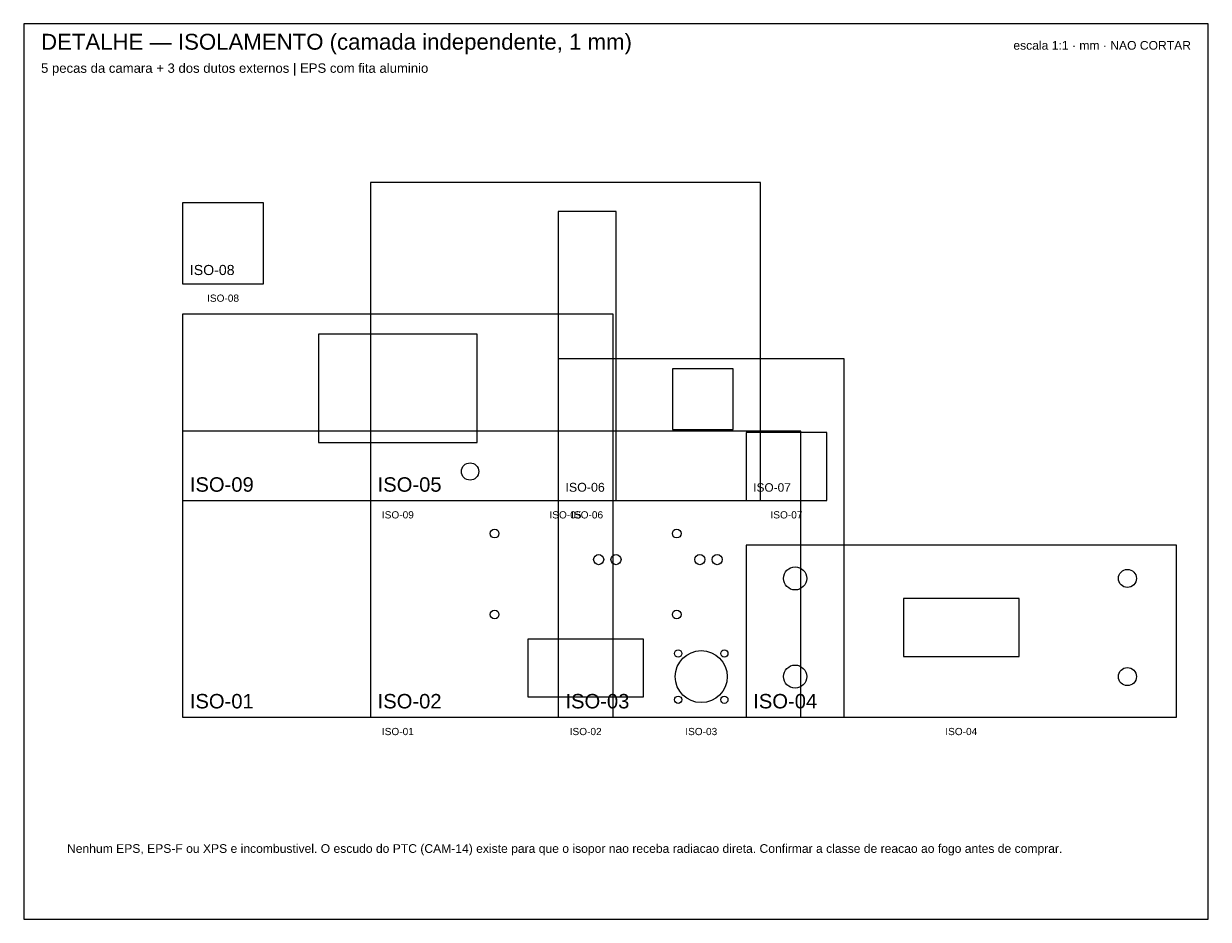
# Model space of a CAD drawing. Header units: millimetres. Extents: x 0 to 820, y 0 to 620.
import ezdxf
from ezdxf.enums import TextEntityAlignment as Align

# ---------------------------------------------------------------- set-up
doc = ezdxf.new("R2010")
doc.units = ezdxf.units.MM
for name, color, linetype in [('CORTE', 1, 'Continuous'), ('GRAVACAO', 3, 'Continuous'), ('MOLDURA', 8, 'Continuous'), ('TEXTO', 7, 'Continuous')]:
    doc.layers.add(name, color=color, linetype=linetype)
doc.styles.add('ARIAL', font='arial.ttf')

msp = doc.modelspace()

# ---------------------------------------------------------------- linework, layer by layer
at = {"layer": 'CORTE'}
for points in [[(240, 290), (510, 290), (510, 510), (240, 510)], [(110, 440), (166, 440), (166, 496), (110, 496)], [(370, 290), (410, 290), (410, 490), (370, 490)], [(110, 290), (408, 290), (408, 419), (110, 419)], [(370, 140), (568, 140), (568, 388), (370, 388)], [(449, 339), (491, 339), (491, 381), (449, 381)], [(110, 140), (408, 140), (408, 338), (110, 338)], [(240, 140), (538, 140), (538, 338), (240, 338)], [(500, 290), (556, 290), (556, 337), (500, 337)], [(500, 140), (798, 140), (798, 259), (500, 259)], [(609, 182), (689, 182), (689, 222), (609, 222)], [(349, 154), (429, 154), (429, 194), (349, 194)]]:
    msp.add_lwpolyline(points, close=True, dxfattribs=at)
for centre, radius in [((326, 267), 3), ((452, 267), 3), ((398, 249), 3.5), ((410, 249), 3.5), ((468, 249), 3.5), ((480, 249), 3.5), ((326, 211), 3), ((452, 211), 3), ((453, 184), 2.5), ((469, 168), 18), ((485, 184), 2.5), ((453, 152), 2.5), ((485, 152), 2.5)]:
    msp.add_circle(centre, radius, dxfattribs=at)
at = {"layer": 'GRAVACAO'}
msp.add_lwpolyline([(204, 330), (314, 330), (314, 405), (204, 405)], close=True, dxfattribs=at)
for centre, radius in [((309, 310), 6), ((534, 236), 8), ((764, 236), 6.25), ((534, 168), 8), ((764, 168), 6.25)]:
    msp.add_circle(centre, radius, dxfattribs=at)
at = {"layer": 'MOLDURA'}
msp.add_lwpolyline([(0, 0), (820, 0), (820, 620), (0, 620)], close=True, dxfattribs=at)

# ---------------------------------------------------------------- texts
at = {"layer": 'GRAVACAO', "style": 'ARIAL'}
for s, height, p in [('ISO-08', 7, (115, 446)), ('ISO-09', 10, (115, 296)), ('ISO-05', 10, (245, 296)), ('ISO-06', 6.154, (375, 296)), ('ISO-07', 5.875, (505, 296)), ('ISO-01', 10, (115, 146)), ('ISO-02', 10, (245, 146)), ('ISO-03', 10, (375, 146)), ('ISO-04', 10, (505, 146))]:
    msp.add_text(s, height=height, dxfattribs=at).set_placement(p)
at = {"layer": 'TEXTO', "style": 'ARIAL'}
for s, height, p in [('DETALHE — ISOLAMENTO (camada independente, 1 mm)', 11, (12, 602)), ('5 pecas da camara + 3 dos dutos externos | EPS com fita aluminio', 6.5, (12, 586)), ('Nenhum EPS, EPS-F ou XPS e incombustivel. O escudo do PTC (CAM-14) existe para que o isopor nao receba radiacao direta. Confirmar a classe de reacao ao fogo antes de comprar.', 6, (30, 46))]:
    msp.add_text(s, height=height, dxfattribs=at).set_placement(p)
msp.add_text('escala 1:1 · mm · NAO CORTAR', height=6, dxfattribs=at).set_placement((808, 602), align=Align.RIGHT)
for s, p in [('ISO-08', (138, 430)), ('ISO-09', (259, 280)), ('ISO-05', (375, 280)), ('ISO-06', (390, 280)), ('ISO-07', (528, 280)), ('ISO-01', (259, 130)), ('ISO-02', (389, 130)), ('ISO-03', (469, 130)), ('ISO-04', (649, 130))]:
    msp.add_text(s, height=5, dxfattribs=at).set_placement(p, align=Align.MIDDLE_CENTER)

doc.saveas('drawing.dxf')
